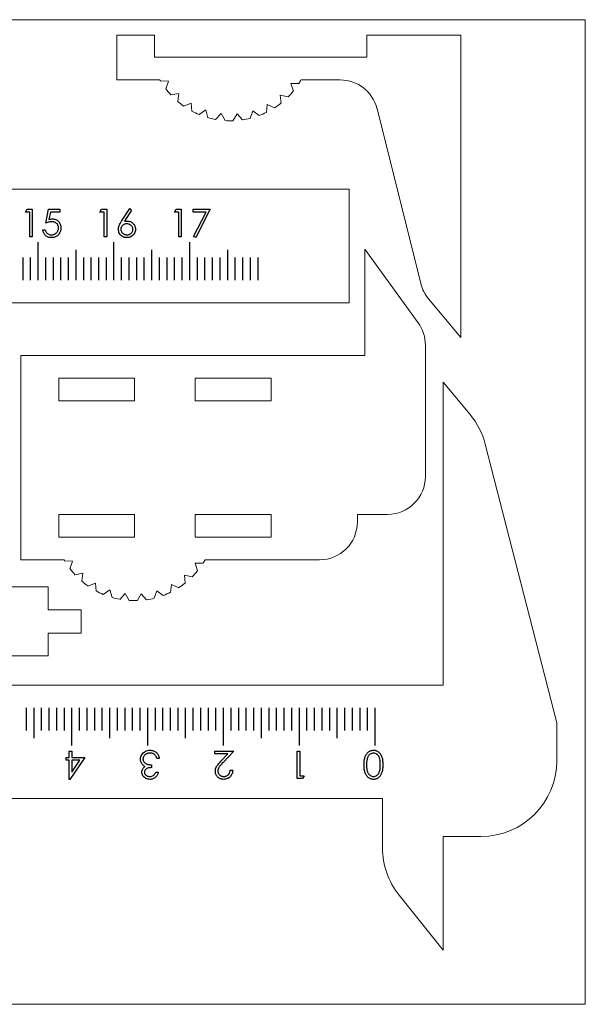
# Model space of a CAD drawing. Header units: millimetres. Extents: x 1 to 252, y 0 to 298.
# Tile 3 of 3: x 178 to 252, y 168 to 298. Entities that reach past the tile are written whole.
import ezdxf

# ---------------------------------------------------------------- set-up
doc = ezdxf.new("R2010")
doc.units = ezdxf.units.MM

msp = doc.modelspace()

# ---------------------------------------------------------------- linework, layer by layer
at = {"color": 7, "linetype": 'Continuous', "lineweight": 0}
for p, q in [((252.5, 297.71), (2.5, 297.71)), ((252.5, 167.71), (252.5, 297.71)), ((252.5, 167.71), (2.5, 167.71))]:
    msp.add_line(p, q, dxfattribs=at)
at = {"color": 7, "linetype": 'Continuous', "lineweight": 15}
for p, q in [((190.69, 295.65), (195.69, 295.65)), ((190.69, 295.65), (190.69, 289.75)), ((195.69, 292.75), (195.69, 295.65)), ((223.69, 295.65), (223.69, 292.75)), ((223.69, 295.65), (236.08, 295.65)), ((236.08, 255.75), (236.08, 295.65)), ((223.69, 292.75), (195.69, 292.75)), ((190.69, 289.75), (196.38, 289.75)), ((197.52, 289.58), (196.46, 289.62)), ((197.16, 288.58), (197.52, 289.58)), ((214.73, 289.29), (213.66, 289.29)), ((213.66, 289.29), (213.99, 288.28)), ((215, 289.75), (220.17, 289.75)), ((198.87, 287.98), (197.82, 287.79)), ((198.73, 286.92), (198.87, 287.98)), ((213.3, 287.51), (212.26, 287.74)), ((212.26, 287.74), (212.36, 286.68)), ((200.53, 286.69), (199.55, 286.29)), ((200.61, 285.63), (200.53, 286.69)), ((210.55, 286.51), (210.43, 285.46)), ((211.52, 286.07), (210.55, 286.51)), ((202.43, 285.79), (201.55, 285.19)), ((202.73, 284.77), (202.43, 285.79)), ((204.47, 285.31), (203.74, 284.53)), ((204.98, 284.38), (204.47, 285.31)), ((206.57, 285.27), (206.02, 284.36)), ((207.27, 284.47), (206.57, 285.27)), ((208.63, 285.68), (208.28, 284.67)), ((209.48, 285.05), (208.63, 285.68)), ((225.03, 285.96), (230.8, 262.86)), ((221.33, 275.32), (29.33, 275.32)), ((221.33, 260.32), (221.33, 275.32)), ((230.46, 257.68), (223.43, 267.39)), ((223.43, 267.39), (223.43, 253.39)), ((21.33, 260.32), (221.33, 260.32)), ((231.81, 260.87), (236.08, 255.75)), ((231.41, 237.39), (231.41, 254.75)), ((178.05, 253.39), (178.05, 226.39)), ((223.43, 253.39), (178.05, 253.39)), ((183.05, 247.39), (183.05, 250.39)), ((183.05, 250.39), (193.05, 250.39)), ((193.05, 250.39), (193.05, 247.39)), ((201.05, 247.39), (201.05, 250.39)), ((201.05, 250.39), (211.05, 250.39)), ((211.05, 250.39), (211.05, 247.39)), ((237.3, 245.59), (233.74, 249.86)), ((233.74, 249.86), (233.74, 209.86)), ((193.05, 247.39), (183.05, 247.39)), ((211.05, 247.39), (201.05, 247.39)), ((248.74, 204.86), (239.3, 241.67)), ((183.05, 229.39), (183.05, 232.39)), ((183.05, 232.39), (193.05, 232.39)), ((193.05, 232.39), (193.05, 229.39)), ((201.05, 229.39), (201.05, 232.39)), ((201.05, 232.39), (211.05, 232.39)), ((211.05, 232.39), (211.05, 229.39)), ((222.43, 232.39), (226.41, 232.39)), ((222.43, 231.39), (222.43, 232.39)), ((193.05, 229.39), (183.05, 229.39)), ((211.05, 229.39), (201.05, 229.39)), ((178.05, 226.39), (183.73, 226.39)), ((183.81, 226.26), (184.87, 226.22)), ((184.87, 226.22), (184.51, 225.22)), ((202.36, 226.39), (217.43, 226.39)), ((201.02, 225.93), (202.08, 225.93)), ((201.34, 224.92), (201.02, 225.93)), ((185.18, 224.43), (186.22, 224.62)), ((186.22, 224.62), (186.08, 223.56)), ((199.61, 224.38), (200.65, 224.15)), ((199.71, 223.32), (199.61, 224.38)), ((181.63, 222.81), (171.63, 222.81)), ((181.63, 219.81), (181.63, 222.81)), ((186.9, 222.93), (187.88, 223.33)), ((187.88, 223.33), (187.97, 222.27)), ((188.9, 221.83), (189.78, 222.43)), ((189.78, 222.43), (190.08, 221.41)), ((195.64, 221.31), (195.98, 222.32)), ((195.98, 222.32), (196.83, 221.68)), ((197.78, 222.1), (197.9, 223.15)), ((197.9, 223.15), (198.87, 222.71)), ((191.09, 221.17), (191.82, 221.95)), ((191.82, 221.95), (192.33, 221.02)), ((193.37, 221), (193.92, 221.91)), ((193.92, 221.91), (194.62, 221.11)), ((186.01, 219.81), (181.63, 219.81)), ((186.01, 216.71), (186.01, 219.81)), ((181.63, 216.71), (186.01, 216.71)), ((181.63, 213.71), (181.63, 216.71)), ((171.63, 213.71), (181.63, 213.71)), ((233.74, 209.86), (33.74, 209.86)), ((248.74, 199.86), (248.74, 204.86)), ((33.74, 194.86), (225.74, 194.86)), ((225.74, 194.86), (225.74, 188.37)), ((233.74, 189.86), (238.74, 189.86)), ((233.74, 174.86), (233.74, 189.86)), ((227.93, 182.12), (233.74, 174.86))]:
    msp.add_line(p, q, dxfattribs=at)
at = {"color": 7, "linetype": 'Continuous'}
for p, q in [((180.33, 263.32), (180.33, 268.32)), ((190.33, 263.32), (190.33, 268.32)), ((200.33, 263.32), (200.33, 268.32)), ((185.33, 263.32), (185.33, 267.32)), ((195.33, 263.32), (195.33, 267.32)), ((205.33, 263.32), (205.33, 267.32)), ((178.33, 263.32), (178.33, 266.32)), ((179.33, 263.32), (179.33, 266.32)), ((181.33, 263.32), (181.33, 266.32)), ((182.33, 263.32), (182.33, 266.32)), ((183.33, 263.32), (183.33, 266.32)), ((184.33, 263.32), (184.33, 266.32)), ((186.33, 263.32), (186.33, 266.32)), ((187.33, 263.32), (187.33, 266.32)), ((188.33, 263.32), (188.33, 266.32)), ((189.33, 263.32), (189.33, 266.32)), ((191.33, 263.32), (191.33, 266.32)), ((192.33, 263.32), (192.33, 266.32)), ((193.33, 263.32), (193.33, 266.32)), ((194.33, 263.32), (194.33, 266.32)), ((196.33, 263.32), (196.33, 266.32)), ((197.33, 263.32), (197.33, 266.32)), ((198.33, 263.32), (198.33, 266.32)), ((199.33, 263.32), (199.33, 266.32)), ((201.33, 263.32), (201.33, 266.32)), ((202.33, 263.32), (202.33, 266.32)), ((203.33, 263.32), (203.33, 266.32)), ((204.33, 263.32), (204.33, 266.32)), ((206.33, 263.32), (206.33, 266.32)), ((207.33, 263.32), (207.33, 266.32)), ((208.33, 263.32), (208.33, 266.32)), ((209.33, 263.32), (209.33, 266.32)), ((178.74, 206.86), (178.74, 203.86)), ((179.74, 206.86), (179.74, 202.86)), ((180.74, 206.86), (180.74, 203.86)), ((181.74, 206.86), (181.74, 203.86)), ((182.74, 206.86), (182.74, 203.86)), ((183.74, 206.86), (183.74, 203.86)), ((184.74, 206.86), (184.74, 201.86)), ((185.74, 206.86), (185.74, 203.86)), ((186.74, 206.86), (186.74, 203.86)), ((187.74, 206.86), (187.74, 203.86)), ((188.74, 206.86), (188.74, 203.86)), ((189.74, 206.86), (189.74, 202.86)), ((190.74, 206.86), (190.74, 203.86)), ((191.74, 206.86), (191.74, 203.86)), ((192.74, 206.86), (192.74, 203.86)), ((193.74, 206.86), (193.74, 203.86)), ((194.74, 206.86), (194.74, 201.86)), ((195.74, 206.86), (195.74, 203.86)), ((196.74, 206.86), (196.74, 203.86)), ((197.74, 206.86), (197.74, 203.86)), ((198.74, 206.86), (198.74, 203.86)), ((199.74, 206.86), (199.74, 202.86)), ((200.74, 206.86), (200.74, 203.86)), ((201.74, 206.86), (201.74, 203.86)), ((202.74, 206.86), (202.74, 203.86)), ((203.74, 206.86), (203.74, 203.86)), ((204.74, 206.86), (204.74, 201.86)), ((205.74, 206.86), (205.74, 203.86)), ((206.74, 206.86), (206.74, 203.86)), ((207.74, 206.86), (207.74, 203.86)), ((208.74, 206.86), (208.74, 203.86)), ((209.74, 206.86), (209.74, 202.86)), ((210.74, 206.86), (210.74, 203.86)), ((211.74, 206.86), (211.74, 203.86)), ((212.74, 206.86), (212.74, 203.86)), ((213.74, 206.86), (213.74, 203.86)), ((214.74, 206.86), (214.74, 201.86)), ((215.74, 206.86), (215.74, 203.86)), ((216.74, 206.86), (216.74, 203.86)), ((217.74, 206.86), (217.74, 203.86)), ((218.74, 206.86), (218.74, 203.86)), ((219.74, 206.86), (219.74, 202.86)), ((220.74, 206.86), (220.74, 203.86)), ((221.74, 206.86), (221.74, 203.86)), ((222.74, 206.86), (222.74, 203.86)), ((223.74, 206.86), (223.74, 203.86)), ((224.74, 206.86), (224.74, 201.86))]:
    msp.add_line(p, q, dxfattribs=at)
at = {"color": 7, "linetype": 'Continuous', "flags": 128}
for points in [[(178.86, 272.67), (179.54, 272.67), (179.54, 272.67), (179.54, 269.02), (179.54, 269.02), (179.21, 269.02), (179.21, 269.02), (179.21, 272.29), (179.21, 272.29), (178.65, 272.29), (178.65, 272.29), (178.86, 272.67)], [(183.19, 272.67), (183.19, 272.29), (183.19, 272.29), (181.95, 272.29), (181.95, 272.29), (181.75, 271.33), (181.75, 271.33), (181.87, 271.37), (181.98, 271.39), (182.08, 271.4), (182.18, 271.41), (182.18, 271.41), (182.3, 271.4), (182.42, 271.38), (182.53, 271.36), (182.64, 271.32), (182.74, 271.27), (182.83, 271.22), (182.92, 271.15), (183.01, 271.07), (183.08, 270.98), (183.15, 270.89), (183.2, 270.79), (183.25, 270.69), (183.28, 270.58), (183.31, 270.46), (183.32, 270.34), (183.33, 270.21), (183.33, 270.21), (183.33, 270.12), (183.32, 270.03), (183.31, 269.95), (183.29, 269.87), (183.26, 269.78), (183.24, 269.7), (183.2, 269.63), (183.16, 269.55), (183.12, 269.48), (183.07, 269.41), (183.02, 269.34), (182.97, 269.28), (182.91, 269.23), (182.85, 269.18), (182.78, 269.13), (182.71, 269.09), (182.64, 269.05), (182.56, 269.02), (182.49, 268.99), (182.41, 268.97), (182.32, 268.95), (182.24, 268.94), (182.15, 268.93), (182.06, 268.93), (182.06, 268.93), (181.95, 268.93), (181.84, 268.94), (181.74, 268.97), (181.65, 269), (181.56, 269.04), (181.47, 269.09), (181.39, 269.14), (181.31, 269.21), (181.23, 269.29), (181.17, 269.37), (181.11, 269.45), (181.06, 269.54), (181.02, 269.64), (180.99, 269.74), (180.96, 269.84), (180.94, 269.95), (180.94, 269.95), (181.27, 269.95), (181.27, 269.95), (181.3, 269.85), (181.33, 269.76), (181.37, 269.67), (181.42, 269.6), (181.48, 269.54), (181.55, 269.48), (181.62, 269.43), (181.71, 269.38), (181.79, 269.35), (181.89, 269.32), (181.98, 269.3), (182.08, 269.3), (182.08, 269.3), (182.17, 269.3), (182.26, 269.32), (182.35, 269.34), (182.43, 269.37), (182.51, 269.4), (182.59, 269.45), (182.66, 269.5), (182.73, 269.56), (182.79, 269.63), (182.85, 269.7), (182.9, 269.78), (182.93, 269.86), (182.96, 269.95), (182.99, 270.04), (183, 270.13), (183, 270.23), (183, 270.23), (183, 270.31), (182.99, 270.4), (182.97, 270.48), (182.94, 270.55), (182.91, 270.62), (182.87, 270.69), (182.82, 270.75), (182.76, 270.81), (182.7, 270.86), (182.63, 270.91), (182.56, 270.94), (182.48, 270.98), (182.4, 271), (182.31, 271.02), (182.22, 271.03), (182.12, 271.03), (182.12, 271.03), (182.04, 271.03), (181.95, 271.02), (181.85, 271), (181.75, 270.98), (181.65, 270.96), (181.54, 270.93), (181.43, 270.89), (181.32, 270.84), (181.32, 270.84), (181.69, 272.67), (181.69, 272.67), (183.19, 272.67)], [(188.69, 272.67), (189.37, 272.67), (189.37, 272.67), (189.37, 269.02), (189.37, 269.02), (189.04, 269.02), (189.04, 269.02), (189.04, 272.29), (189.04, 272.29), (188.48, 272.29), (188.48, 272.29), (188.69, 272.67)], [(192.41, 272.76), (192.66, 272.56), (192.66, 272.56), (191.7, 271.09), (191.7, 271.09), (191.89, 271.12), (192.07, 271.12), (192.07, 271.12), (192.18, 271.12), (192.29, 271.11), (192.39, 271.08), (192.49, 271.05), (192.59, 271), (192.68, 270.95), (192.76, 270.89), (192.84, 270.81), (192.92, 270.73), (192.98, 270.65), (193.03, 270.56), (193.08, 270.46), (193.11, 270.37), (193.14, 270.26), (193.15, 270.16), (193.16, 270.04), (193.16, 270.04), (193.15, 269.89), (193.12, 269.75), (193.07, 269.61), (193.01, 269.48), (192.93, 269.36), (192.83, 269.25), (192.72, 269.16), (192.6, 269.07), (192.46, 269.01), (192.32, 268.96), (192.17, 268.93), (192.02, 268.93), (192.02, 268.93), (191.87, 268.93), (191.73, 268.96), (191.59, 269.01), (191.46, 269.07), (191.34, 269.15), (191.23, 269.24), (191.14, 269.35), (191.06, 269.48), (190.99, 269.61), (190.95, 269.75), (190.92, 269.89), (190.91, 270.04), (190.91, 270.04), (190.92, 270.15), (190.93, 270.27), (190.96, 270.38), (191, 270.51), (191.02, 270.57), (191.05, 270.63), (191.09, 270.7), (191.12, 270.78), (191.17, 270.85), (191.21, 270.93), (191.26, 271.01), (191.32, 271.1), (191.32, 271.1), (192.41, 272.76)], [(198.52, 272.67), (199.19, 272.67), (199.19, 272.67), (199.19, 269.02), (199.19, 269.02), (198.87, 269.02), (198.87, 269.02), (198.87, 272.29), (198.87, 272.29), (198.3, 272.29), (198.3, 272.29), (198.52, 272.67)], [(200.78, 272.67), (203.03, 272.67), (203.03, 272.67), (201.11, 268.93), (201.11, 268.93), (200.83, 269.08), (200.83, 269.08), (202.48, 272.29), (202.48, 272.29), (200.78, 272.29), (200.78, 272.29), (200.78, 272.67)], [(192.01, 270.75), (191.92, 270.75), (191.84, 270.74), (191.77, 270.72), (191.7, 270.7), (191.63, 270.67), (191.57, 270.63), (191.51, 270.59), (191.45, 270.54), (191.4, 270.48), (191.36, 270.43), (191.32, 270.37), (191.29, 270.3), (191.27, 270.24), (191.25, 270.17), (191.24, 270.1), (191.24, 270.02), (191.24, 270.02), (191.24, 269.95), (191.25, 269.88), (191.27, 269.81), (191.3, 269.75), (191.33, 269.68), (191.37, 269.62), (191.42, 269.57), (191.47, 269.51), (191.53, 269.46), (191.59, 269.42), (191.66, 269.38), (191.73, 269.35), (191.8, 269.33), (191.87, 269.31), (191.95, 269.3), (192.03, 269.3), (192.03, 269.3), (192.11, 269.3), (192.19, 269.31), (192.27, 269.33), (192.34, 269.35), (192.41, 269.38), (192.47, 269.42), (192.54, 269.46), (192.6, 269.51), (192.65, 269.57), (192.7, 269.62), (192.74, 269.68), (192.77, 269.75), (192.8, 269.81), (192.81, 269.88), (192.83, 269.95), (192.83, 270.02), (192.83, 270.02), (192.83, 270.1), (192.81, 270.17), (192.8, 270.24), (192.77, 270.3), (192.73, 270.37), (192.69, 270.43), (192.64, 270.48), (192.59, 270.54), (192.53, 270.59), (192.46, 270.63), (192.39, 270.67), (192.32, 270.7), (192.25, 270.72), (192.17, 270.74), (192.09, 270.75), (192.01, 270.75)], [(184.49, 197.41), (184.42, 197.41), (184.42, 197.41), (184.42, 199.94), (184.42, 199.94), (184, 199.94), (184, 199.94), (184, 200.31), (184, 200.31), (184.42, 200.31), (184.42, 200.31), (184.42, 201.15), (184.42, 201.15), (184.75, 201.15), (184.75, 201.15), (184.75, 200.31), (184.75, 200.31), (186.48, 200.31), (186.48, 200.31), (184.49, 197.41)], [(195.84, 198.35), (196.17, 198.35), (196.17, 198.35), (196.14, 198.24), (196.1, 198.13), (196.06, 198.04), (196.02, 197.95), (195.96, 197.86), (195.9, 197.79), (195.84, 197.72), (195.77, 197.65), (195.7, 197.6), (195.62, 197.55), (195.54, 197.51), (195.45, 197.47), (195.36, 197.45), (195.27, 197.43), (195.18, 197.41), (195.08, 197.41), (195.08, 197.41), (194.94, 197.42), (194.8, 197.44), (194.67, 197.48), (194.54, 197.54), (194.42, 197.61), (194.32, 197.7), (194.23, 197.79), (194.15, 197.89), (194.09, 198.01), (194.05, 198.12), (194.02, 198.24), (194.01, 198.36), (194.01, 198.36), (194.02, 198.47), (194.04, 198.58), (194.07, 198.69), (194.12, 198.78), (194.18, 198.87), (194.25, 198.96), (194.34, 199.04), (194.44, 199.11), (194.44, 199.11), (194.32, 199.17), (194.22, 199.24), (194.13, 199.33), (194.04, 199.42), (194.04, 199.42), (193.99, 199.49), (193.95, 199.57), (193.91, 199.65), (193.88, 199.73), (193.86, 199.81), (193.84, 199.89), (193.83, 199.98), (193.83, 200.07), (193.83, 200.07), (193.84, 200.22), (193.87, 200.37), (193.92, 200.52), (193.99, 200.66), (194.08, 200.79), (194.19, 200.91), (194.31, 201.01), (194.45, 201.09), (194.59, 201.16), (194.75, 201.21), (194.92, 201.24), (195.09, 201.25), (195.09, 201.25), (195.21, 201.24), (195.32, 201.23), (195.43, 201.21), (195.53, 201.18), (195.63, 201.14), (195.72, 201.09), (195.81, 201.04), (195.89, 200.97), (195.96, 200.9), (196.03, 200.82), (196.1, 200.73), (196.15, 200.64), (196.2, 200.53), (196.24, 200.42), (196.28, 200.3), (196.31, 200.17), (196.31, 200.17), (195.98, 200.17), (195.98, 200.17), (195.95, 200.26), (195.92, 200.33), (195.89, 200.41), (195.86, 200.47), (195.82, 200.53), (195.78, 200.59), (195.74, 200.63), (195.69, 200.68), (195.69, 200.68), (195.63, 200.72), (195.56, 200.76), (195.49, 200.8), (195.42, 200.82), (195.34, 200.85), (195.26, 200.86), (195.17, 200.87), (195.08, 200.87), (195.08, 200.87), (194.98, 200.87), (194.88, 200.86), (194.79, 200.84), (194.7, 200.82), (194.62, 200.78), (194.55, 200.74), (194.48, 200.7), (194.41, 200.64), (194.35, 200.58), (194.3, 200.52), (194.25, 200.46), (194.22, 200.39), (194.19, 200.32), (194.17, 200.25), (194.16, 200.18), (194.15, 200.1), (194.15, 200.1), (194.16, 200), (194.19, 199.9), (194.22, 199.81), (194.28, 199.71), (194.35, 199.63), (194.43, 199.56), (194.52, 199.49), (194.62, 199.44), (194.68, 199.42), (194.74, 199.4), (194.81, 199.38), (194.89, 199.37), (194.98, 199.36), (195.07, 199.34), (195.17, 199.34), (195.28, 199.33), (195.28, 199.33), (195.28, 198.96), (195.28, 198.96), (195.14, 198.95), (195.01, 198.93), (194.89, 198.91), (194.77, 198.87), (194.67, 198.82), (194.58, 198.77), (194.5, 198.71), (194.44, 198.65), (194.4, 198.58), (194.37, 198.51), (194.35, 198.44), (194.34, 198.36), (194.34, 198.36), (194.34, 198.3), (194.35, 198.25), (194.37, 198.19), (194.39, 198.14), (194.42, 198.09), (194.46, 198.04), (194.5, 198), (194.55, 197.96), (194.6, 197.92), (194.66, 197.88), (194.72, 197.85), (194.78, 197.83), (194.85, 197.81), (194.92, 197.8), (195, 197.79), (195.07, 197.79), (195.07, 197.79), (195.2, 197.79), (195.32, 197.82), (195.42, 197.86), (195.52, 197.91), (195.57, 197.95), (195.61, 197.99), (195.65, 198.03), (195.69, 198.09), (195.73, 198.14), (195.77, 198.2), (195.8, 198.27), (195.84, 198.35)], [(205.67, 198.63), (205.99, 198.63), (205.99, 198.63), (205.98, 198.5), (205.96, 198.37), (205.94, 198.26), (205.9, 198.14), (205.85, 198.04), (205.79, 197.94), (205.72, 197.84), (205.64, 197.75), (205.55, 197.67), (205.46, 197.6), (205.36, 197.54), (205.26, 197.5), (205.15, 197.46), (205.04, 197.43), (204.92, 197.42), (204.8, 197.41), (204.8, 197.41), (204.68, 197.42), (204.57, 197.43), (204.46, 197.46), (204.36, 197.49), (204.26, 197.54), (204.17, 197.59), (204.08, 197.66), (204, 197.73), (203.93, 197.82), (203.87, 197.9), (203.82, 197.99), (203.78, 198.09), (203.74, 198.18), (203.72, 198.28), (203.7, 198.39), (203.7, 198.5), (203.7, 198.5), (203.71, 198.65), (203.74, 198.79), (203.78, 198.94), (203.85, 199.07), (203.89, 199.14), (203.94, 199.22), (204, 199.3), (204.07, 199.39), (204.15, 199.49), (204.24, 199.59), (204.33, 199.69), (204.44, 199.81), (204.44, 199.81), (205.35, 200.78), (205.35, 200.78), (203.65, 200.78), (203.65, 200.78), (203.65, 201.15), (203.65, 201.15), (206.13, 201.15), (206.13, 201.15), (204.72, 199.64), (204.72, 199.64), (204.61, 199.54), (204.52, 199.43), (204.44, 199.34), (204.36, 199.25), (204.3, 199.18), (204.24, 199.1), (204.19, 199.04), (204.16, 198.98), (204.1, 198.87), (204.06, 198.76), (204.04, 198.64), (204.03, 198.53), (204.03, 198.53), (204.03, 198.45), (204.04, 198.38), (204.06, 198.31), (204.08, 198.24), (204.12, 198.18), (204.16, 198.12), (204.2, 198.06), (204.26, 198), (204.32, 197.95), (204.38, 197.91), (204.44, 197.87), (204.51, 197.84), (204.58, 197.82), (204.66, 197.8), (204.74, 197.79), (204.82, 197.79), (204.82, 197.79), (204.9, 197.79), (204.99, 197.8), (205.06, 197.82), (205.14, 197.84), (205.21, 197.87), (205.28, 197.91), (205.34, 197.95), (205.4, 198.01), (205.46, 198.06), (205.5, 198.13), (205.55, 198.2), (205.58, 198.27), (205.61, 198.35), (205.64, 198.44), (205.65, 198.53), (205.67, 198.63)], [(215.18, 197.5), (214.51, 197.5), (214.51, 197.5), (214.51, 201.15), (214.51, 201.15), (214.84, 201.15), (214.84, 201.15), (214.84, 197.88), (214.84, 197.88), (215.4, 197.88), (215.4, 197.88), (215.18, 197.5)], [(225.79, 199.33), (225.78, 199.16), (225.78, 198.99), (225.77, 198.83), (225.75, 198.69), (225.73, 198.56), (225.7, 198.43), (225.67, 198.32), (225.63, 198.21), (225.59, 198.12), (225.55, 198.03), (225.5, 197.94), (225.45, 197.87), (225.39, 197.79), (225.33, 197.73), (225.27, 197.67), (225.2, 197.61), (225.13, 197.57), (225.05, 197.53), (224.98, 197.49), (224.9, 197.46), (224.82, 197.44), (224.74, 197.42), (224.65, 197.41), (224.57, 197.41), (224.57, 197.41), (224.48, 197.41), (224.39, 197.42), (224.31, 197.44), (224.23, 197.46), (224.15, 197.49), (224.07, 197.53), (224, 197.57), (223.93, 197.62), (223.86, 197.67), (223.79, 197.73), (223.73, 197.8), (223.67, 197.87), (223.62, 197.95), (223.56, 198.04), (223.52, 198.13), (223.47, 198.23), (223.43, 198.34), (223.4, 198.45), (223.37, 198.58), (223.35, 198.71), (223.33, 198.85), (223.32, 199), (223.31, 199.16), (223.31, 199.33), (223.31, 199.33), (223.31, 199.5), (223.32, 199.66), (223.33, 199.81), (223.35, 199.95), (223.37, 200.08), (223.4, 200.2), (223.43, 200.32), (223.47, 200.43), (223.51, 200.52), (223.56, 200.62), (223.61, 200.7), (223.67, 200.78), (223.73, 200.86), (223.79, 200.92), (223.85, 200.99), (223.92, 201.04), (224, 201.09), (224.07, 201.13), (224.15, 201.17), (224.23, 201.2), (224.31, 201.22), (224.39, 201.23), (224.48, 201.25), (224.57, 201.25), (224.57, 201.25), (224.65, 201.25), (224.74, 201.24), (224.82, 201.22), (224.9, 201.2), (224.97, 201.17), (225.05, 201.13), (225.12, 201.09), (225.19, 201.05), (225.26, 200.99), (225.33, 200.93), (225.39, 200.87), (225.44, 200.8), (225.5, 200.72), (225.54, 200.63), (225.59, 200.54), (225.63, 200.45), (225.67, 200.34), (225.7, 200.23), (225.73, 200.1), (225.75, 199.97), (225.77, 199.82), (225.78, 199.67), (225.78, 199.5), (225.79, 199.33)], [(225.46, 199.33), (225.46, 199.48), (225.45, 199.61), (225.44, 199.74), (225.43, 199.86), (225.42, 199.97), (225.4, 200.07), (225.37, 200.16), (225.35, 200.24), (225.32, 200.32), (225.28, 200.39), (225.25, 200.46), (225.21, 200.52), (225.17, 200.57), (225.12, 200.62), (225.07, 200.67), (225.02, 200.71), (224.91, 200.78), (224.79, 200.83), (224.68, 200.86), (224.56, 200.87), (224.56, 200.87), (224.44, 200.86), (224.32, 200.83), (224.21, 200.79), (224.1, 200.72), (224.04, 200.68), (224, 200.63), (223.95, 200.58), (223.91, 200.52), (223.87, 200.46), (223.83, 200.39), (223.8, 200.32), (223.77, 200.25), (223.77, 200.25), (223.74, 200.15), (223.71, 200.05), (223.69, 199.94), (223.67, 199.83), (223.65, 199.71), (223.64, 199.59), (223.64, 199.46), (223.63, 199.33), (223.63, 199.33), (223.64, 199.2), (223.64, 199.07), (223.65, 198.95), (223.67, 198.84), (223.68, 198.73), (223.7, 198.63), (223.73, 198.54), (223.76, 198.45), (223.79, 198.36), (223.82, 198.29), (223.86, 198.22), (223.9, 198.15), (223.95, 198.09), (223.99, 198.04), (224.04, 197.99), (224.1, 197.94), (224.21, 197.88), (224.32, 197.82), (224.44, 197.8), (224.56, 197.79), (224.56, 197.79), (224.68, 197.8), (224.79, 197.82), (224.91, 197.88), (225.02, 197.94), (225.07, 197.99), (225.12, 198.03), (225.17, 198.09), (225.21, 198.14), (225.25, 198.2), (225.28, 198.27), (225.32, 198.34), (225.35, 198.41), (225.37, 198.5), (225.4, 198.59), (225.42, 198.69), (225.43, 198.8), (225.44, 198.92), (225.45, 199.04), (225.46, 199.18), (225.46, 199.33)], [(184.75, 199.94), (184.75, 198.35), (184.75, 198.35), (185.84, 199.94), (185.84, 199.94), (184.75, 199.94)]]:
    msp.add_lwpolyline(points, dxfattribs=at)
at = {"color": 7, "linetype": 'Continuous', "lineweight": 15}
for centre, radius, start, end in [((205.69, 295.09), 10.73, 209.8503, 210.6338), ((205.69, 295.09), 10.73, 327.3178, 330.1497), ((220.17, 284.75), 5, 14.0362, 90), ((205.69, 295.09), 10.73, 217.3178, 222.8561), ((205.69, 295.09), 10.73, 315.0955, 320.6338), ((205.69, 295.09), 10.73, 229.54, 235.0783), ((205.69, 295.09), 10.73, 302.8733, 308.4116), ((205.69, 295.09), 10.73, 241.7622, 247.3005), ((205.69, 295.09), 10.73, 253.9844, 259.5227), ((205.69, 295.09), 10.73, 290.6511, 296.1894), ((205.69, 295.09), 10.73, 266.2066, 271.745), ((205.69, 295.09), 10.73, 278.4289, 283.9672), ((235.65, 264.07), 5, 194.0362, 219.8056), ((226.41, 254.75), 5, 0, 35.9224), ((229.61, 239.19), 10, 14.3814, 39.8056), ((226.41, 237.39), 5, 270, 0), ((217.43, 231.39), 5, 270, 0), ((193.05, 231.73), 10.73, 209.8503, 210.6338), ((193.05, 231.73), 10.73, 327.3178, 330.1497), ((193.05, 231.73), 10.73, 217.3178, 222.8561), ((193.05, 231.73), 10.73, 315.0955, 320.6338), ((193.05, 231.73), 10.73, 229.54, 235.0783), ((193.05, 231.73), 10.73, 302.8733, 308.4116), ((193.05, 231.73), 10.73, 241.7622, 247.3005), ((193.05, 231.73), 10.73, 253.9844, 259.5227), ((193.05, 231.73), 10.73, 266.2066, 271.745), ((193.05, 231.73), 10.73, 278.4289, 283.9672), ((193.05, 231.73), 10.73, 290.6511, 296.1894), ((238.74, 199.86), 10, 270, 0), ((235.74, 188.37), 10, 180, 218.6598)]:
    msp.add_arc(centre, radius, start, end, dxfattribs=at)

doc.saveas('drawing.dxf')
